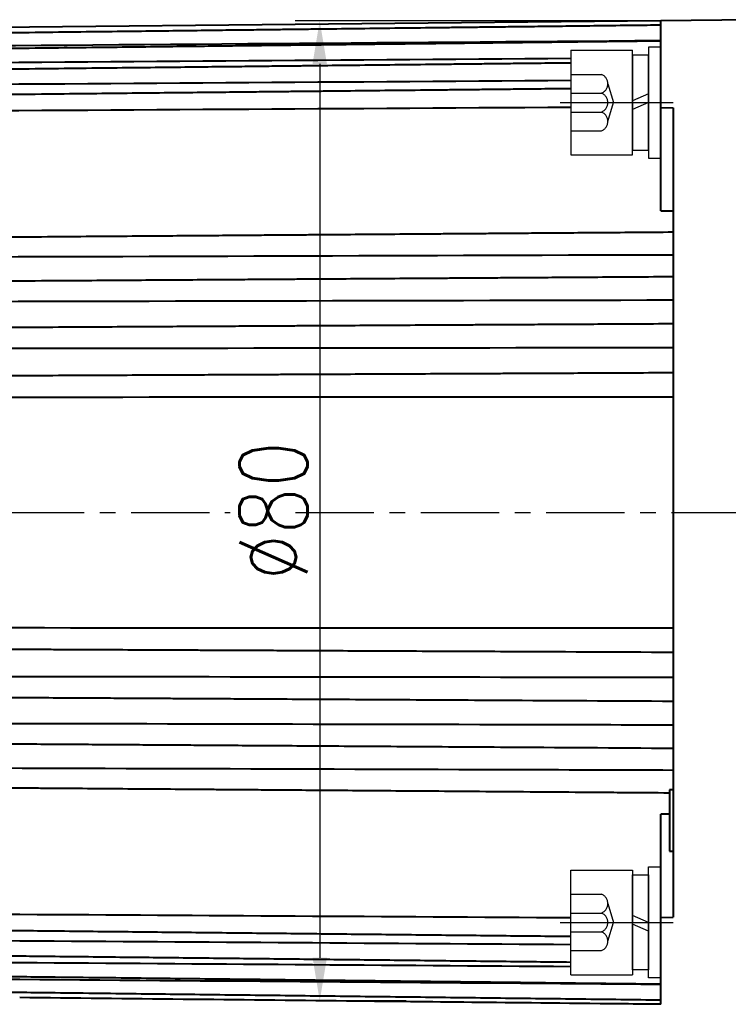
# Model space of a CAD drawing. Header units: inches. Extents: x -753 to 5070, y -3075 to 1581.
# Tile 20 of 178: x 1911 to 1968, y -1948 to -1868. Entities that reach past the tile are written whole.
import ezdxf

# ---------------------------------------------------------------- set-up
doc = ezdxf.new("R2010")
doc.units = ezdxf.units.IN
doc.header["$LTSCALE"] = 10
doc.header["$MEASUREMENT"] = 0
doc.linetypes.add('CENTER', pattern=[10.16, 6.35, -1.27, 1.27, -1.27])
doc.linetypes.add('HIDDEN', pattern=[1.905, 1.27, -0.635])
for name, color, linetype in [('1轮廓实线层', 7, 'Continuous'), ('3中心线层', 1, 'CENTER'), ('4虚线层', 6, 'HIDDEN'), ('7标注层', 4, 'Continuous')]:
    doc.layers.add(name, color=color, linetype=linetype)
doc.layers.add('图层2', color=4, linetype='Continuous', lineweight=40)
doc.styles.add('TH_GBDIM', font='romans.shx', dxfattribs={"width": 0.8, "bigfont": 'gbcbig.shx'})
doc.dimstyles.new('TH_GBDIM', dxfattribs={"dimtxt": 3.5, "dimasz": 2.5, "dimexe": 2, "dimexo": 0, "dimgap": 1, "dimtad": 1, "dimdec": 4, "dimdsep": 46, "dimtxsty": 'TH_GBDIM', "dimcen": 0.09, "dimclrd": 4, "dimclre": 4, "dimclrt": 3, "dimadec": 0, "dimazin": 0, "dimtfac": 1, "dimtdec": 4, "dimtmove": 0, "dimatfit": 3, "dimfxl": 1, "dimtzin": 0, "dimarcsym": 0})

# ---------------------------------------------------------------- blocks, each defined once
blk = doc.blocks.new('*D402')
at = {"layer": '7标注层', "color": 4, "lineweight": -2, "transparency": 16777216}
for p, q in [((1873.797, -1907.889), (1873.797, -2021.072)), ((2090.797, -1907.889), (2090.797, -2021.072)), ((1877.297, -2019.072), (2087.297, -2019.072))]:
    blk.add_line(p, q, dxfattribs=at)
at = {"layer": '7标注层', "color": 4, "transparency": 16777216}
for points in [[(1877.297, -2018.489), (1877.297, -2019.655), (1873.797, -2019.072)], [(2087.297, -2018.489), (2087.297, -2019.655), (2090.797, -2019.072)]]:
    blk.add_solid(points, dxfattribs=at)
at = {"layer": 'Defpoints', "color": 0, "transparency": 16777216}
for p in [(1873.797, -1907.889), (2090.797, -1907.889), (2090.797, -2019.072)]:
    blk.add_point(p, dxfattribs=at)
at = {"layer": '7标注层', "color": 3, "transparency": 16777216, "insert": (1981.062, -2015.322), "char_height": 5.5, "attachment_point": 5, "style": 'TH_GBDIM'}
blk.add_mtext('217', dxfattribs=at)
blk = doc.blocks.new('*D431')
at = {"layer": '7标注层', "color": 4, "lineweight": -2, "transparency": 16777216}
for p, q in [((1970.797, -1867.889), (1970.797, -2006.432)), ((1873.797, -1886.889), (1873.797, -2006.432)), ((1877.297, -2004.432), (1967.297, -2004.432))]:
    blk.add_line(p, q, dxfattribs=at)
at = {"layer": '7标注层', "color": 4, "transparency": 16777216}
for points in [[(1877.297, -2003.849), (1877.297, -2005.015), (1873.797, -2004.432)], [(1967.297, -2003.849), (1967.297, -2005.015), (1970.797, -2004.432)]]:
    blk.add_solid(points, dxfattribs=at)
at = {"layer": 'Defpoints', "color": 0, "transparency": 16777216}
for p in [(1970.797, -1867.889), (1873.797, -1886.889), (1970.797, -2004.432)]:
    blk.add_point(p, dxfattribs=at)
at = {"layer": '7标注层', "color": 3, "transparency": 16777216, "insert": (1922.297, -2000.682), "char_height": 5.5, "attachment_point": 5, "style": 'TH_GBDIM'}
blk.add_mtext('97', dxfattribs=at)
blk = doc.blocks.new('*D432')
at = {"layer": '7标注层', "color": 4, "lineweight": -2, "transparency": 16777216}
for p, q in [((1962.796, -1867.972), (1933.133, -1867.972)), ((1935.133, -1871.472), (1935.133, -1944.021)), ((1942.137, -1947.521), (1933.133, -1947.521))]:
    blk.add_line(p, q, dxfattribs=at)
at = {"layer": '7标注层', "color": 4, "transparency": 16777216}
for points in [[(1934.55, -1871.472), (1935.717, -1871.472), (1935.133, -1867.972)], [(1934.55, -1944.021), (1935.717, -1944.021), (1935.133, -1947.521)]]:
    blk.add_solid(points, dxfattribs=at)
at = {"layer": 'Defpoints', "color": 0, "transparency": 16777216}
for p in [(1962.796, -1867.972), (1935.133, -1947.521), (1942.137, -1947.521)]:
    blk.add_point(p, dxfattribs=at)
at = {"layer": '7标注层', "color": 3, "transparency": 16777216, "insert": (1931.383, -1907.747), "char_height": 5.5, "attachment_point": 5, "rotation": 90, "style": 'TH_GBDIM'}
blk.add_mtext('{%%c80}{}{}', dxfattribs=at)
blk = doc.blocks.new('GB93_5_0.65_R')
at = {"layer": '1轮廓实线层'}
for p, q in [((3.85, 1.3), (-3.85, 1.3)), ((-3.85, 1.3), (-3.85, 0)), ((0, 0), (-0.56, 1.3)), ((0.7, 0), (0.14, 1.3)), ((3.85, 0), (3.85, 1.3)), ((-3.85, 0), (3.85, 0))]:
    blk.add_line(p, q, dxfattribs=at)
blk = doc.blocks.new('A$C2A8800F1')
at = {"layer": '1轮廓实线层'}
for p, q in [((7, 9.25), (6, 9.25)), ((6, 9.25), (6, 7.4)), ((7, 7.4), (7, 9.25)), ((6, 7.4), (6, 2.1)), ((7, 2.1), (7, 7.4)), ((6, 2.1), (6, 0.25)), ((7, 0.25), (7, 2.1)), ((6, 0.25), (7, 0.25))]:
    blk.add_line(p, q, dxfattribs=at)
at = {"layer": '1轮廓实线层', "rotation": 89.99999999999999}
blk.add_blockref('GB93_5_0.65_R', (6, 4.75), dxfattribs=at)

msp = doc.modelspace()

# ---------------------------------------------------------------- linework, layer by layer
at = {"layer": '1轮廓实线层'}
for p, q in [((1955.497, -1870.369), (1960.497, -1870.369)), ((1955.497, -1870.369), (1955.497, -1878.869)), ((1960.497, -1878.869), (1960.497, -1870.369)), ((1962.797, -1870.119), (1961.797, -1870.119)), ((1961.797, -1870.119), (1961.797, -1871.969)), ((1962.797, -1871.969), (1962.797, -1870.119)), ((1961.797, -1871.969), (1961.797, -1877.269)), ((1962.797, -1877.269), (1962.797, -1871.969)), ((1961.797, -1877.269), (1961.797, -1879.119)), ((1962.797, -1879.119), (1962.797, -1877.269)), ((1955.497, -1878.869), (1960.497, -1878.869)), ((1961.797, -1879.119), (1962.797, -1879.119)), ((1955.497, -1945.409), (1955.497, -1936.909)), ((1955.497, -1936.909), (1960.497, -1936.909)), ((1960.497, -1936.909), (1960.497, -1945.409)), ((1961.797, -1938.509), (1961.797, -1936.659)), ((1961.797, -1936.659), (1962.797, -1936.659)), ((1962.797, -1936.659), (1962.797, -1938.509)), ((1961.797, -1943.809), (1961.797, -1938.509)), ((1962.797, -1938.509), (1962.797, -1943.809)), ((1961.797, -1945.659), (1961.797, -1943.809)), ((1962.797, -1943.809), (1962.797, -1945.659)), ((1955.497, -1945.409), (1960.497, -1945.409)), ((1962.797, -1945.659), (1961.797, -1945.659))]:
    msp.add_line(p, q, dxfattribs=at)
at = {"layer": '3中心线层', "ltscale": 0.2}
for p, q in [((1954.624, -1874.619), (1963.808, -1874.619)), ((1954.624, -1941.159), (1963.808, -1941.159))]:
    msp.add_line(p, q, dxfattribs=at)
at = {"layer": '3中心线层', "ltscale": 0.1}
for p, q in [((1869.028, -1907.889), (1927.856, -1907.889)), ((1933.172, -1907.889), (2005.989, -1907.889))]:
    msp.add_line(p, q, dxfattribs=at)
at = {"layer": '4虚线层'}
for p, q in [((1955.497, -1872.329), (1957.997, -1872.329)), ((1958.497, -1873.092), (1958.947, -1874.619)), ((1955.497, -1873.855), (1957.997, -1873.855)), ((1958.497, -1876.145), (1958.947, -1874.619)), ((1955.497, -1875.382), (1957.997, -1875.382)), ((1955.497, -1876.909), (1957.997, -1876.909)), ((1955.497, -1938.869), (1957.997, -1938.869)), ((1958.497, -1939.633), (1958.947, -1941.159)), ((1955.497, -1940.396), (1957.997, -1940.396)), ((1958.497, -1942.686), (1958.947, -1941.159)), ((1955.497, -1941.923), (1957.997, -1941.923)), ((1955.497, -1943.449), (1957.997, -1943.449))]:
    msp.add_line(p, q, dxfattribs=at)
for centre in [(1957.664, -1873.092), (1957.664, -1874.619), (1957.664, -1876.145), (1957.664, -1939.633), (1957.664, -1941.159), (1957.664, -1942.686)]:
    msp.add_arc(centre, 0.833, 293.54865, 66.45135, dxfattribs=at)
at = {"layer": '图层2', "color": 0}
for p, q in [((1962.796, -1867.972), (1893.797, -1868.689)), ((1970.797, -1867.889), (1962.797, -1867.972)), ((1962.797, -1875.028), (1962.797, -1867.972)), ((1962.797, -1875.028), (1963.797, -1875.033)), ((1962.797, -1883.413), (1962.797, -1875.028)), ((1963.797, -1875.033), (1963.797, -1907.889)), ((1963.797, -1907.889), (1963.797, -1940.745)), ((1963.497, -1930.389), (1963.497, -1935.389)), ((1963.797, -1930.389), (1963.497, -1930.389)), ((1962.797, -1940.749), (1962.797, -1932.365)), ((1963.497, -1935.389), (1963.797, -1935.389)), ((1962.797, -1940.749), (1963.797, -1940.745)), ((1962.797, -1947.806), (1962.797, -1940.749))]:
    msp.add_line(p, q, dxfattribs=at)
for points, degree, knots in [([(1962.796, -1868.334), (1962.063, -1868.343), (1960.364, -1868.363), (1957.8, -1868.393), (1955.205, -1868.424), (1952.914, -1868.451), (1950.934, -1868.475), (1949.246, -1868.495), (1947.756, -1868.512), (1946.354, -1868.529), (1944.318, -1868.553), (1941.662, -1868.585), (1938.478, -1868.623), (1935.952, -1868.652), (1934.087, -1868.675), (1932.769, -1868.69), (1931.346, -1868.707), (1929.688, -1868.727), (1927.707, -1868.75), (1925.402, -1868.778), (1922.773, -1868.809), (1919.819, -1868.844), (1916.54, -1868.883), (1912.937, -1868.926), (1909.01, -1868.972), (1904.758, -1869.023), (1900.318, -1869.075), (1897.295, -1869.111), (1895.797, -1869.129)], 3, [0, 0, 0, 0, 0.032831, 0.076077, 0.114802, 0.149004, 0.178684, 0.203433, 0.224597, 0.245408, 0.266219, 0.315769, 0.364345, 0.408785, 0.428842, 0.44786, 0.467828, 0.492546, 0.522106, 0.55651, 0.595757, 0.639846, 0.688779, 0.742555, 0.801174, 0.864635, 0.93294, 1, 1, 1, 1]), ([(1962.796, -1869.625), (1962.063, -1869.633), (1960.364, -1869.653), (1957.8, -1869.683), (1955.205, -1869.713), (1952.914, -1869.739), (1950.934, -1869.762), (1949.246, -1869.781), (1947.756, -1869.798), (1946.354, -1869.815), (1944.318, -1869.838), (1941.662, -1869.869), (1938.478, -1869.905), (1935.952, -1869.935), (1934.087, -1869.956), (1932.769, -1869.971), (1931.346, -1869.988), (1929.688, -1870.007), (1927.707, -1870.03), (1925.402, -1870.056), (1922.773, -1870.087), (1919.819, -1870.121), (1916.54, -1870.158), (1912.937, -1870.2), (1909.01, -1870.245), (1904.758, -1870.294), (1900.318, -1870.346), (1897.295, -1870.38), (1895.797, -1870.398)], 3, [0, 0, 0, 0, 0.032831, 0.076078, 0.114802, 0.149005, 0.178685, 0.203433, 0.224597, 0.245408, 0.266219, 0.315769, 0.364346, 0.408786, 0.428843, 0.447861, 0.467829, 0.492546, 0.522107, 0.556511, 0.595757, 0.639847, 0.68878, 0.742556, 0.801175, 0.864637, 0.932942, 1, 1, 1, 1]), ([(1955.497, -1871.405), (1955.366, -1871.407), (1954.471, -1871.417), (1952.914, -1871.434), (1950.934, -1871.456), (1949.246, -1871.475), (1947.756, -1871.491), (1946.354, -1871.507), (1944.318, -1871.529), (1941.661, -1871.559), (1938.478, -1871.594), (1935.952, -1871.622), (1934.087, -1871.643), (1932.769, -1871.657), (1931.346, -1871.673), (1929.688, -1871.692), (1927.707, -1871.714), (1925.402, -1871.739), (1922.773, -1871.768), (1919.819, -1871.801), (1916.54, -1871.837), (1912.937, -1871.877), (1909.01, -1871.921), (1904.758, -1871.968), (1900.318, -1872.017), (1897.295, -1872.051), (1895.797, -1872.067)], 3, [0.0547232, 0.0547232, 0.0547232, 0.0547232, 0.0609383, 0.097222, 0.1287083, 0.1549625, 0.1774149, 0.1994923, 0.2215696, 0.2741347, 0.3256673, 0.3728116, 0.394089, 0.4142644, 0.435447, 0.4616686, 0.4930281, 0.5295253, 0.5711602, 0.6179329, 0.6698434, 0.7268916, 0.7890775, 0.8564012, 0.9288627, 1, 1, 1, 1]), ([(1955.497, -1873.491), (1955.366, -1873.492), (1954.471, -1873.501), (1952.914, -1873.518), (1950.934, -1873.539), (1949.246, -1873.556), (1947.756, -1873.572), (1946.354, -1873.587), (1944.318, -1873.608), (1941.661, -1873.636), (1938.478, -1873.67), (1935.952, -1873.697), (1934.087, -1873.716), (1932.768, -1873.73), (1931.346, -1873.745), (1929.688, -1873.763), (1927.707, -1873.784), (1925.402, -1873.808), (1922.773, -1873.836), (1919.819, -1873.867), (1916.54, -1873.901), (1912.937, -1873.939), (1909.01, -1873.981), (1904.758, -1874.026), (1900.318, -1874.072), (1897.295, -1874.104), (1895.797, -1874.12)], 3, [0.047851, 0.047851, 0.047851, 0.047851, 0.0541114, 0.0906588, 0.122374, 0.1488191, 0.1714347, 0.1936725, 0.2159104, 0.2688576, 0.3207648, 0.3682518, 0.3896839, 0.410006, 0.4313426, 0.4577549, 0.4893424, 0.5261049, 0.5680425, 0.6151552, 0.6674431, 0.724906, 0.787544, 0.8553571, 0.9283453, 1, 1, 1, 1]), ([(1963.797, -1885.143), (1962.73, -1885.151), (1960.697, -1885.166), (1957.8, -1885.188), (1955.205, -1885.207), (1952.914, -1885.224), (1950.934, -1885.239), (1949.246, -1885.252), (1947.756, -1885.263), (1946.354, -1885.274), (1944.318, -1885.289), (1941.661, -1885.309), (1938.477, -1885.333), (1935.952, -1885.351), (1934.087, -1885.365), (1932.768, -1885.375), (1931.346, -1885.386), (1929.687, -1885.398), (1927.707, -1885.413), (1925.402, -1885.43), (1922.772, -1885.45), (1919.818, -1885.472), (1916.54, -1885.497), (1912.937, -1885.524), (1909.01, -1885.553), (1904.758, -1885.585), (1900.317, -1885.618), (1897.294, -1885.641), (1895.797, -1885.652)], 3, [0, 0, 0, 0, 0.047066, 0.089677, 0.127832, 0.161532, 0.190775, 0.215159, 0.236012, 0.256517, 0.277022, 0.325843, 0.373705, 0.417491, 0.437253, 0.455991, 0.475665, 0.500019, 0.529145, 0.563043, 0.601712, 0.645153, 0.693366, 0.746351, 0.804107, 0.866636, 0.933936, 1, 1, 1, 1]), ([(1963.797, -1888.762), (1962.73, -1888.769), (1960.697, -1888.783), (1957.8, -1888.802), (1955.205, -1888.819), (1952.914, -1888.834), (1950.934, -1888.847), (1949.246, -1888.858), (1947.756, -1888.867), (1946.354, -1888.877), (1944.318, -1888.89), (1941.661, -1888.907), (1938.477, -1888.928), (1935.952, -1888.945), (1934.087, -1888.957), (1932.768, -1888.966), (1931.346, -1888.975), (1929.687, -1888.986), (1927.707, -1888.999), (1925.402, -1889.014), (1922.772, -1889.031), (1919.818, -1889.05), (1916.54, -1889.072), (1912.937, -1889.095), (1909.009, -1889.121), (1904.758, -1889.149), (1900.317, -1889.178), (1897.295, -1889.198), (1895.797, -1889.208)], 3, [0, 0, 0, 0, 0.047067, 0.089678, 0.127833, 0.161532, 0.190776, 0.21516, 0.236013, 0.256518, 0.277023, 0.325844, 0.373706, 0.417493, 0.437254, 0.455993, 0.475667, 0.500021, 0.529147, 0.563044, 0.601714, 0.645155, 0.693368, 0.746353, 0.80411, 0.866638, 0.933939, 1, 1, 1, 1]), ([(1963.797, -1892.58), (1962.73, -1892.586), (1960.697, -1892.597), (1957.8, -1892.613), (1955.205, -1892.628), (1952.914, -1892.641), (1950.934, -1892.652), (1949.246, -1892.661), (1947.756, -1892.669), (1946.354, -1892.677), (1944.318, -1892.688), (1941.661, -1892.703), (1938.477, -1892.721), (1935.952, -1892.735), (1934.087, -1892.745), (1932.768, -1892.753), (1931.346, -1892.76), (1929.687, -1892.77), (1927.707, -1892.781), (1925.402, -1892.793), (1922.772, -1892.808), (1919.818, -1892.824), (1916.54, -1892.843), (1912.937, -1892.863), (1909.009, -1892.885), (1904.757, -1892.908), (1900.317, -1892.933), (1897.294, -1892.95), (1895.797, -1892.958)], 3, [0, 0, 0, 0, 0.047067, 0.089678, 0.127833, 0.161532, 0.190776, 0.21516, 0.236013, 0.256518, 0.277023, 0.325844, 0.373706, 0.417493, 0.437255, 0.455993, 0.475667, 0.500021, 0.529147, 0.563045, 0.601714, 0.645156, 0.693369, 0.746354, 0.804111, 0.866639, 0.933939, 1, 1, 1, 1]), ([(1963.797, -1896.556), (1962.73, -1896.561), (1960.697, -1896.57), (1957.8, -1896.583), (1955.205, -1896.595), (1952.914, -1896.605), (1950.934, -1896.614), (1949.246, -1896.622), (1947.756, -1896.628), (1946.354, -1896.635), (1944.318, -1896.644), (1941.661, -1896.656), (1938.477, -1896.67), (1935.952, -1896.682), (1934.087, -1896.69), (1932.768, -1896.696), (1931.345, -1896.703), (1929.687, -1896.71), (1927.707, -1896.719), (1925.402, -1896.73), (1922.772, -1896.741), (1919.818, -1896.755), (1916.54, -1896.77), (1912.937, -1896.786), (1909.009, -1896.804), (1904.757, -1896.823), (1900.317, -1896.843), (1897.294, -1896.857), (1895.797, -1896.863)], 3, [0, 0, 0, 0, 0.047067, 0.089678, 0.127833, 0.161533, 0.190776, 0.215161, 0.236014, 0.256519, 0.277024, 0.325845, 0.373707, 0.417494, 0.437256, 0.455994, 0.475668, 0.500022, 0.529148, 0.563045, 0.601715, 0.645156, 0.693369, 0.746354, 0.804111, 0.86664, 0.93394, 1, 1, 1, 1]), ([(1895.797, -1918.914), (1896.728, -1918.918), (1898.624, -1918.927), (1901.385, -1918.939), (1903.98, -1918.951), (1906.271, -1918.961), (1908.251, -1918.97), (1909.939, -1918.978), (1911.429, -1918.985), (1912.831, -1918.991), (1914.868, -1919), (1917.524, -1919.012), (1920.708, -1919.027), (1923.233, -1919.038), (1925.098, -1919.047), (1926.417, -1919.052), (1927.84, -1919.059), (1929.498, -1919.066), (1931.478, -1919.075), (1933.783, -1919.086), (1936.413, -1919.098), (1939.367, -1919.111), (1942.645, -1919.126), (1946.158, -1919.142), (1948.578, -1919.153), (1949.797, -1919.158), (1949.803, -1919.158), (1949.809, -1919.158), (1949.815, -1919.158), (1954.476, -1919.179), (1959.136, -1919.2), (1963.797, -1919.221)], 3, [0, 0, 0, 0, 0.051697, 0.105355, 0.153402, 0.195839, 0.232664, 0.26337, 0.28963, 0.315451, 0.341272, 0.402751, 0.463022, 0.518161, 0.543046, 0.566643, 0.591418, 0.622086, 0.658763, 0.701449, 0.750144, 0.804848, 0.865562, 0.932284, 1, 1, 1, 1.000338, 1.000338, 1.000338, 1.259261, 1.259261, 1.259261, 1.259261]), ([(1895.797, -1921.175), (1913.797, -1921.195), (1931.797, -1921.217), (1949.797, -1921.241), (1949.977, -1921.241), (1950.158, -1921.241), (1950.339, -1921.241), (1954.825, -1921.247), (1959.311, -1921.253), (1963.797, -1921.259)], 3, [0, 0, 0, 0, 1, 1, 1, 1.010032, 1.010032, 1.010032, 1.25926, 1.25926, 1.25926, 1.25926]), ([(1895.797, -1922.82), (1896.635, -1922.824), (1898.318, -1922.834), (1900.746, -1922.847), (1902.981, -1922.859), (1904.914, -1922.87), (1906.55, -1922.879), (1907.964, -1922.887), (1909.255, -1922.894), (1910.983, -1922.904), (1913.155, -1922.916), (1915.699, -1922.93), (1917.716, -1922.941), (1919.206, -1922.95), (1920.26, -1922.955), (1921.396, -1922.962), (1922.721, -1922.969), (1924.303, -1922.978), (1926.144, -1922.988), (1928.385, -1923.001), (1931.055, -1923.015), (1934.186, -1923.033), (1937.67, -1923.052), (1941.507, -1923.074), (1945.588, -1923.096), (1948.391, -1923.112), (1949.797, -1923.12), (1949.797, -1923.12), (1949.798, -1923.12), (1949.798, -1923.12), (1954.464, -1923.146), (1959.131, -1923.171), (1963.797, -1923.197)], 3, [0, 0, 0, 0, 0.046538, 0.093508, 0.134894, 0.170698, 0.200917, 0.225782, 0.249222, 0.272662, 0.321775, 0.369923, 0.41397, 0.43385, 0.452701, 0.472492, 0.496991, 0.526291, 0.560391, 0.599292, 0.650743, 0.708727, 0.773245, 0.844297, 0.921883, 1, 1, 1, 1.000026, 1.000026, 1.000026, 1.259261, 1.259261, 1.259261, 1.259261]), ([(1895.797, -1924.974), (1913.797, -1925.01), (1931.797, -1925.048), (1949.797, -1925.088), (1949.969, -1925.088), (1950.142, -1925.088), (1950.314, -1925.089), (1954.808, -1925.099), (1959.303, -1925.109), (1963.797, -1925.118)], 3, [0, 0, 0, 0, 1, 1, 1, 1.009574, 1.009574, 1.009574, 1.25926, 1.25926, 1.25926, 1.25926]), ([(1895.797, -1926.57), (1896.635, -1926.575), (1898.318, -1926.586), (1900.746, -1926.602), (1902.981, -1926.617), (1904.914, -1926.63), (1906.55, -1926.64), (1907.964, -1926.649), (1909.255, -1926.658), (1910.983, -1926.669), (1913.156, -1926.683), (1915.699, -1926.7), (1917.716, -1926.713), (1919.206, -1926.723), (1920.26, -1926.73), (1921.396, -1926.737), (1922.721, -1926.746), (1924.303, -1926.756), (1926.145, -1926.769), (1928.385, -1926.783), (1931.055, -1926.801), (1934.186, -1926.821), (1937.67, -1926.844), (1941.507, -1926.869), (1945.588, -1926.896), (1948.391, -1926.914), (1949.797, -1926.923), (1949.797, -1926.923), (1949.797, -1926.923), (1949.797, -1926.923), (1954.464, -1926.954), (1959.13, -1926.985), (1963.797, -1927.015)], 3, [0, 0, 0, 0, 0.046541, 0.09351, 0.134897, 0.1707, 0.200919, 0.225784, 0.249224, 0.272664, 0.321776, 0.369924, 0.413972, 0.433852, 0.452702, 0.472493, 0.496993, 0.526292, 0.560392, 0.599292, 0.650743, 0.708728, 0.773246, 0.844297, 0.921883, 1, 1, 1, 1, 1, 1, 1.259258, 1.259258, 1.259258, 1.259258]), ([(1895.797, -1928.585), (1913.797, -1928.637), (1931.797, -1928.691), (1949.797, -1928.746), (1949.959, -1928.746), (1950.121, -1928.747), (1950.284, -1928.747), (1954.788, -1928.761), (1959.292, -1928.775), (1963.797, -1928.789)], 3, [0, 0, 0, 0, 1, 1, 1, 1.009012, 1.009012, 1.009012, 1.25926, 1.25926, 1.25926, 1.25926]), ([(1895.797, -1930.125), (1896.728, -1930.132), (1898.624, -1930.146), (1901.386, -1930.167), (1903.98, -1930.187), (1906.272, -1930.204), (1908.251, -1930.219), (1909.939, -1930.231), (1911.429, -1930.242), (1912.832, -1930.253), (1914.868, -1930.268), (1917.524, -1930.288), (1920.708, -1930.312), (1923.233, -1930.331), (1925.098, -1930.345), (1926.417, -1930.355), (1927.84, -1930.365), (1929.498, -1930.378), (1931.478, -1930.393), (1933.783, -1930.41), (1936.413, -1930.429), (1939.367, -1930.452), (1942.645, -1930.476), (1946.248, -1930.503), (1950.176, -1930.533), (1953.306, -1930.556), (1955.127, -1930.57), (1958.73, -1930.597)], 3, [0, 0, 0, 0, 0.0457708, 0.093272, 0.135806, 0.1733729, 0.2059727, 0.2331554, 0.2564019, 0.27926, 0.3021181, 0.3565422, 0.4098973, 0.4587089, 0.4807388, 0.5016278, 0.5235595, 0.5507086, 0.5831771, 0.6209651, 0.6640725, 0.7124994, 0.7662457, 0.8253114, 0.8896966, 0.9594013, 0.9792504, 0.9792504, 0.9792504, 0.9792504]), ([(1958.73, -1930.597), (1959.086, -1930.599), (1959.441, -1930.602), (1959.797, -1930.605), (1961.03, -1930.614), (1962.263, -1930.623), (1963.496, -1930.632)], 3, [-0.288192, -0.288192, -0.288192, -0.288192, 0, 0, 0, 1, 1, 1, 1]), ([(1895.797, -1940.406), (1900.797, -1940.436), (1905.797, -1940.466), (1910.797, -1940.496), (1910.8, -1940.496), (1910.803, -1940.496), (1910.806, -1940.496), (1925.703, -1940.586), (1940.6, -1940.676), (1955.497, -1940.766)], 3, [0, 0, 0, 0, 1, 1, 1, 1.000579, 1.000579, 1.000579, 3.980051, 3.980051, 3.980051, 3.980051]), ([(1895.797, -1941.657), (1910.797, -1941.816), (1955.497, -1942.287)], 1, [0, 0, 1, 3.980032, 3.980032]), ([(1895.797, -1942.543), (1900.797, -1942.577), (1905.797, -1942.61), (1910.797, -1942.643), (1910.799, -1942.643), (1910.802, -1942.643), (1910.804, -1942.643), (1925.702, -1942.743), (1940.599, -1942.842), (1955.497, -1942.941)], 3, [0, 0, 0, 0, 1, 1, 1, 1.000483, 1.000483, 1.000483, 3.980051, 3.980051, 3.980051, 3.980051]), ([(1895.797, -1943.71), (1910.797, -1943.876), (1955.497, -1944.372)], 1, [0, 0, 1, 3.980081, 3.980081]), ([(1895.797, -1944.301), (1900.797, -1944.337), (1905.797, -1944.373), (1910.797, -1944.409), (1910.799, -1944.409), (1910.801, -1944.409), (1910.803, -1944.409), (1925.701, -1944.517), (1940.599, -1944.624), (1955.497, -1944.732)], 3, [0, 0, 0, 0, 1, 1, 1, 1.000381, 1.000381, 1.000381, 3.980051, 3.980051, 3.980051, 3.980051]), ([(1895.797, -1945.38), (1910.797, -1945.553), (1962.797, -1946.153)], 1, [0, 0, 1, 4.466737, 4.466737]), ([(1895.797, -1945.66), (1900.797, -1945.698), (1905.797, -1945.737), (1910.797, -1945.775), (1910.798, -1945.775), (1910.8, -1945.775), (1910.801, -1945.775), (1928.133, -1945.909), (1945.465, -1946.042), (1962.797, -1946.175)], 3, [0, 0, 0, 0, 1, 1, 1, 1.000275, 1.000275, 1.000275, 4.466726, 4.466726, 4.466726, 4.466726]), ([(1895.797, -1946.648), (1910.797, -1946.826), (1962.797, -1947.444)], 1, [0, 0, 1, 4.466708, 4.466708]), ([(1958.73, -1947.763), (1949.453, -1947.667), (1943.375, -1947.604), (1928.464, -1947.449), (1919.63, -1947.357), (1910.797, -1947.265)], 3, [0.0275296, 0.0275296, 0.0275296, 0.0275296, 0.4239113, 0.4239113, 1, 1, 1, 1]), ([(1962.794, -1947.806), (1961.795, -1947.795), (1960.795, -1947.785), (1959.796, -1947.774), (1959.796, -1947.774), (1959.796, -1947.774), (1959.796, -1947.774), (1959.441, -1947.771), (1959.086, -1947.767), (1958.73, -1947.763)], 3, [0, 0, 0, 0, 1, 1, 1, 1, 1, 1, 1.355534, 1.355534, 1.355534, 1.355534])]:
    msp.add_open_spline(points, degree=degree, knots=knots, dxfattribs=at)
for points in [[(1962.796, -1869.601), (1940.463, -1869.774), (1918.13, -1869.946), (1895.797, -1870.118)], [(1955.497, -1871.044), (1935.597, -1871.189), (1915.697, -1871.333), (1895.797, -1871.476)], [(1955.497, -1872.834), (1935.597, -1872.969), (1915.697, -1873.102), (1895.797, -1873.234)], [(1955.497, -1875.009), (1935.597, -1875.131), (1915.697, -1875.252), (1895.797, -1875.371)], [(1962.797, -1883.413), (1963.13, -1883.413), (1963.464, -1883.413), (1963.797, -1883.414)], [(1963.797, -1886.988), (1941.13, -1887.059), (1918.464, -1887.127), (1895.797, -1887.193)], [(1963.797, -1890.659), (1941.13, -1890.71), (1918.464, -1890.759), (1895.797, -1890.804)], [(1963.797, -1894.518), (1941.13, -1894.549), (1918.464, -1894.577), (1895.797, -1894.602)], [(1963.797, -1898.524), (1941.13, -1898.534), (1918.464, -1898.542), (1895.797, -1898.546)], [(1895.797, -1917.232), (1918.464, -1917.235), (1941.13, -1917.243), (1963.797, -1917.254)], [(1963.497, -1932.364), (1963.264, -1932.364), (1963.03, -1932.364), (1962.797, -1932.365)]]:
    msp.add_open_spline(points, degree=3, dxfattribs=at)

# ---------------------------------------------------------------- block references
at = {"layer": '1轮廓实线层'}
msp.add_blockref('A$C2A8800F1', (1955.797, -1879.369), dxfattribs=at)
at = {"layer": '1轮廓实线层', "rotation": 89.99999999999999}
msp.add_blockref('GB93_5_0.65_R', (1961.797, -1874.619), dxfattribs=at)
at = {"layer": '1轮廓实线层', "xscale": -1}
for name, p, rotation in [('A$C2A8800F1', (1955.797, -1936.409), 180), ('GB93_5_0.65_R', (1961.797, -1941.159), 89.99999999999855)]:
    msp.add_blockref(name, p, dxfattribs=dict(at, rotation=rotation))

# ---------------------------------------------------------------- dimensions: what is measured, and where the dimension line sits
at = {"layer": '7标注层'}
for base, p1, p2, picture, middle in [((1970.797, -2004.432), (1873.797, -1886.889), (1970.797, -1867.889), '*D431', (1922.297, -2004.432)), ((2090.797, -2019.072), (1873.797, -1907.889), (2090.797, -1907.889), '*D402', (1981.062, -2019.072))]:
    dim = msp.add_linear_dim(base=base, p1=p1, p2=p2, dimstyle='TH_GBDIM', override={"dimtxt": 5.5, "dimasz": 3.5, "dimdec": 1, "dimadec": 1}, dxfattribs=at)
    dim.commit()
    dim.dimension.update_dxf_attribs({"geometry": picture, "text_midpoint": middle, "dimtype": 160})
dim = msp.add_linear_dim(base=(1935.133, -1947.521), p1=(1962.796, -1867.972), p2=(1942.137, -1947.521), angle=90, text='{%%c<>}{}{}', dimstyle='TH_GBDIM', override={"dimtxt": 5.5, "dimasz": 3.5, "dimdec": 0}, dxfattribs=at)
dim.commit()
dim.dimension.update_dxf_attribs({"geometry": '*D432', "text_midpoint": (1931.383, -1907.747)})

doc.saveas('drawing.dxf')
